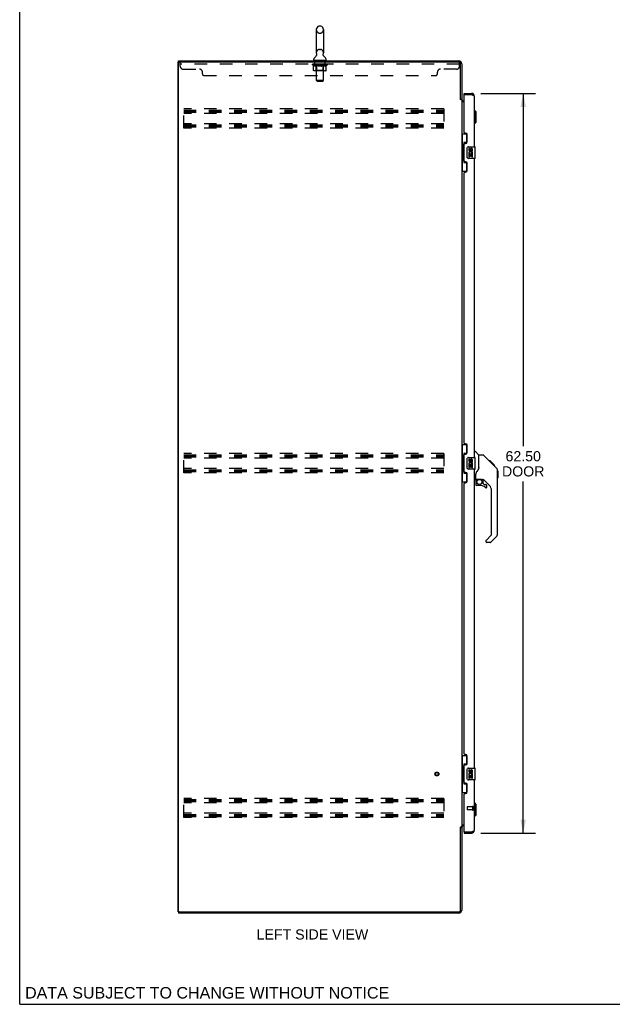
# Model space of a CAD drawing. Header units: inches. Extents: x 0 to 194, y 0 to 126.
# Tile 1 of 12: x 0 to 50, y 0 to 83. Entities that reach past the tile are written whole.
import ezdxf

# ---------------------------------------------------------------- set-up
doc = ezdxf.new("R2010")
doc.units = ezdxf.units.IN
doc.header["$LTSCALE"] = 10.674419
doc.header["$MEASUREMENT"] = 0
doc.linetypes.add('HIDDEN', pattern=[0.2, 0.1, -0.1])
doc.layers.get('0').update_dxf_attribs({"linetype": 'CONTINUOUS'})
for name, color, linetype in [('02___PRT_ALL_AXES', 7, 'CONTINUOUS'), ('DEFAULT_2', 8, 'HIDDEN'), ('DIMENSIONS', 7, 'CONTINUOUS')]:
    doc.layers.add(name, color=color, linetype=linetype)
doc.styles.get("Standard").update_dxf_attribs({"font": 'arial.ttf'})
doc.dimstyles.new('DIMSTYLE_2', dxfattribs={"dimtxt": 0.856237, "dimasz": 1.141649, "dimexe": 0.09, "dimexo": 0.07, "dimgap": 0.0375, "dimtad": 0, "dimtih": 1, "dimtoh": 1, "dimzin": 4, "dimdsep": 46, "dimtxsty": 'Standard', "dimblk": '_FILLED', "dimblk1": '_FILLED', "dimblk2": '_FILLED', "dimcen": 0.09, "dimazin": 1, "dimtfac": 1, "dimtdec": 3, "dimtofl": 0, "dimtmove": 0, "dimatfit": 3, "dimldrblk": '_FILLED', "dimfxl": 1, "dimtolj": 1, "dimtzin": 4, "dimarcsym": 0})

# ---------------------------------------------------------------- blocks, each defined once
blk = doc.blocks.new('_FILLED')
at = {"color": 0, "linetype": 'ByBlock'}
blk.add_solid([(0, 0), (-1, 0.2), (-1, -0.2)], dxfattribs=at)
blk = doc.blocks.new('*D2')
at = {"layer": 'DIMENSIONS', "color": 2, "linetype": 'Continuous'}
for p, q in [((39.004, 76.96), (43.616, 76.96)), ((42.589, 76.96), (42.589, 47.164)), ((42.589, 14.46), (42.589, 44.168)), ((39.004, 14.46), (43.616, 14.46))]:
    blk.add_line(p, q, dxfattribs=at)
at = {"layer": 'DIMENSIONS', "color": 2, "linetype": 'Continuous', "xscale": 1.1416490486, "yscale": 1.1416490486, "zscale": 1.1416490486}
for p, rotation in [((42.589, 76.96), 90), ((42.589, 14.46), 270)]:
    blk.add_blockref('_FILLED', p, dxfattribs=dict(at, rotation=rotation))
at = {"layer": 'DIMENSIONS', "color": 2, "linetype": 'Continuous', "insert": (42.589, 46.736), "char_height": 0.8562, "width": 3.5841, "attachment_point": 2, "line_spacing_factor": 0.9}
blk.add_mtext('62.50\\PDOOR', dxfattribs=at)

msp = doc.modelspace()

# ---------------------------------------------------------------- linework, layer by layer
at = {"color": 7, "linetype": 'Continuous'}
for p, q in [((0, 0), (0, 125.581)), ((25.349, 82.656), (25.437, 82.656)), ((25.087, 82.356), (25.087, 80.381)), ((25.699, 82.356), (25.699, 80.381)), ((25.102, 80.162), (25.099, 80.157)), ((13.496, 79.606), (13.393, 79.606)), ((13.445, 79.606), (13.445, 79.71)), ((24.87, 79.809), (24.87, 79.848)), ((24.893, 79.74), (24.893, 79.71)), ((25.893, 79.74), (24.893, 79.74)), ((25.893, 79.74), (25.893, 79.71)), ((25.916, 79.809), (25.916, 79.848)), ((37.597, 76.856), (37.597, 76.96)), ((37.617, 76.856), (37.597, 76.856)), ((38.204, 76.96), (38.204, 76.856)), ((37.289, 76.47), (37.393, 76.47)), ((38.49, 75.511), (38.451, 75.511)), ((38.49, 74.409), (38.49, 75.511)), ((38.608, 75.393), (38.49, 75.511)), ((38.608, 74.527), (38.608, 75.393)), ((38.49, 74.409), (38.451, 74.409)), ((38.608, 74.527), (38.49, 74.409)), ((37.393, 73.535), (37.833, 73.535)), ((37.432, 73.535), (37.432, 72.51)), ((37.797, 73.535), (37.797, 72.755)), ((37.41, 72.51), (37.41, 71.41)), ((37.41, 72.51), (37.533, 72.51)), ((37.533, 72.54), (37.533, 72.561)), ((37.533, 71.41), (37.533, 72.51)), ((37.57, 72.8), (37.57, 71.12)), ((37.797, 72.8), (37.57, 72.8)), ((37.956, 72.46), (38.496, 72.46)), ((38.511, 71.475), (38.511, 72.445)), ((37.856, 71.56), (37.856, 72.36)), ((37.41, 71.41), (37.533, 71.41)), ((37.432, 71.41), (37.432, 70.385)), ((37.533, 71.359), (37.533, 71.38)), ((37.57, 71.12), (37.797, 71.12)), ((37.797, 71.165), (37.797, 70.385)), ((38.496, 71.46), (37.956, 71.46)), ((37.393, 70.385), (37.833, 70.385)), ((37.393, 47.285), (37.833, 47.285)), ((37.432, 47.285), (37.432, 46.26)), ((37.797, 47.285), (37.797, 46.505)), ((38.451, 46.714), (38.513, 46.714)), ((38.839, 46.405), (38.541, 46.702)), ((37.41, 46.26), (37.533, 46.26)), ((37.41, 46.26), (37.41, 45.16)), ((37.533, 46.29), (37.533, 46.311)), ((37.533, 45.16), (37.533, 46.26)), ((37.797, 46.55), (37.57, 46.55)), ((37.57, 46.55), (37.57, 44.87)), ((37.856, 45.31), (37.856, 46.11)), ((37.956, 46.21), (38.496, 46.21)), ((38.511, 45.225), (38.511, 46.195)), ((39.206, 46.399), (38.845, 46.399)), ((38.845, 45.295), (38.845, 46.399)), ((40.026, 45.611), (39.261, 46.376)), ((39.783, 45.921), (39.716, 45.921)), ((39.79, 45.914), (39.723, 45.914)), ((39.8, 45.904), (39.733, 45.904)), ((39.806, 45.898), (39.74, 45.898)), ((39.814, 45.89), (39.747, 45.89)), ((39.834, 45.87), (39.767, 45.87)), ((39.783, 45.921), (40.109, 45.595)), ((39.856, 45.848), (39.79, 45.848)), ((39.88, 45.824), (39.813, 45.824)), ((39.904, 45.801), (39.837, 45.801)), ((39.927, 45.777), (39.861, 45.777)), ((37.41, 45.16), (37.533, 45.16)), ((37.432, 45.16), (37.432, 44.135)), ((37.533, 45.109), (37.533, 45.13)), ((38.496, 45.21), (37.956, 45.21)), ((39.951, 45.753), (39.884, 45.753)), ((39.973, 45.731), (39.906, 45.731)), ((39.993, 45.711), (39.927, 45.711)), ((40.011, 45.693), (39.944, 45.693)), ((40.024, 45.68), (39.957, 45.68)), ((40.028, 45.676), (39.961, 45.676)), ((40.03, 45.674), (39.963, 45.674)), ((40.03, 45.674), (39.964, 45.674)), ((40.031, 45.673), (39.964, 45.673)), ((40.013, 45.624), (39.965, 45.672)), ((40.034, 45.671), (39.967, 45.671)), ((40.038, 45.666), (39.971, 45.666)), ((40.044, 45.66), (39.977, 45.66)), ((40.058, 45.647), (39.991, 45.647)), ((40.073, 45.631), (40.006, 45.631)), ((40.026, 45.611), (40.013, 45.624)), ((40.08, 45.624), (40.014, 45.624)), ((40.087, 45.617), (40.02, 45.617)), ((40.026, 45.611), (40.304, 45.332)), ((40.099, 45.605), (40.032, 45.605)), ((40.105, 45.6), (40.038, 45.6)), ((40.108, 45.596), (40.041, 45.596)), ((40.109, 45.595), (40.043, 45.595)), ((40.109, 45.595), (40.043, 45.595)), ((40.11, 45.594), (40.043, 45.594)), ((40.198, 45.506), (40.11, 45.594)), ((40.127, 45.51), (40.194, 45.51)), ((40.196, 45.508), (40.129, 45.508)), ((40.198, 45.506), (40.132, 45.506)), ((40.419, 45.077), (40.418, 45.084)), ((40.419, 39.771), (40.419, 45.055)), ((40.431, 45.059), (40.431, 44.472)), ((37.393, 44.135), (37.833, 44.135)), ((37.57, 44.87), (37.797, 44.87)), ((37.797, 44.915), (37.797, 44.135)), ((38.53, 44.332), (38.451, 44.332)), ((38.569, 44.371), (38.569, 44.778)), ((38.569, 44.154), (38.569, 43.917)), ((38.589, 44.373), (38.884, 44.373)), ((38.627, 44.294), (38.706, 44.373)), ((38.633, 44.288), (38.63, 44.291)), ((38.637, 44.284), (38.633, 44.288)), ((38.641, 44.28), (38.637, 44.284)), ((38.884, 44.373), (38.89, 44.373)), ((39.157, 44.332), (39.069, 44.332)), ((39.199, 44), (39.199, 44.327)), ((39.735, 43.836), (39.233, 44.337)), ((38.884, 43.838), (38.648, 43.838)), ((39.202, 43.992), (39.274, 43.92)), ((39.283, 43.917), (39.435, 43.917)), ((39.514, 43.719), (39.514, 43.838)), ((39.908, 39.685), (39.908, 43.418)), ((39.435, 39.161), (39.435, 39.096)), ((39.449, 39.194), (39.885, 39.63)), ((40.304, 39.492), (39.852, 39.04)), ((39.796, 39.017), (39.514, 39.017)), ((37.393, 21.035), (37.833, 21.035)), ((37.432, 21.035), (37.432, 20.01)), ((37.797, 21.035), (37.797, 20.255)), ((37.41, 20.01), (37.533, 20.01)), ((37.41, 20.01), (37.41, 18.91)), ((37.533, 20.04), (37.533, 20.061)), ((37.533, 18.91), (37.533, 20.01)), ((37.797, 20.3), (37.57, 20.3)), ((37.57, 20.3), (37.57, 18.62)), ((37.856, 19.06), (37.856, 19.86)), ((37.956, 19.96), (38.496, 19.96)), ((38.511, 18.975), (38.511, 19.945)), ((37.41, 18.91), (37.533, 18.91)), ((37.432, 18.91), (37.432, 17.885)), ((37.533, 18.859), (37.533, 18.88)), ((37.57, 18.62), (37.797, 18.62)), ((37.797, 18.665), (37.797, 17.885)), ((38.496, 18.96), (37.956, 18.96)), ((37.393, 17.885), (37.833, 17.885)), ((38.49, 17.011), (38.451, 17.011)), ((38.608, 16.893), (38.49, 17.011)), ((38.49, 15.909), (38.49, 17.011)), ((38.608, 16.027), (38.608, 16.893)), ((38.49, 15.909), (38.451, 15.909)), ((38.608, 16.027), (38.49, 15.909)), ((37.289, 14.951), (37.393, 14.951)), ((37.597, 14.564), (37.617, 14.564)), ((37.597, 14.564), (37.597, 14.46)), ((38.204, 14.46), (38.204, 14.564)), ((13.393, 7.814), (13.496, 7.814)), ((13.445, 7.814), (13.445, 7.71)), ((0, 0), (194.08, 0))]:
    msp.add_line(p, q, dxfattribs=at)
at = {"color": 3, "linetype": 'Continuous'}
for p, q in [((13.393, 7.814), (13.393, 79.606)), ((13.445, 79.71), (37.146, 79.71)), ((13.445, 7.877), (13.445, 79.544)), ((37.185, 79.606), (13.507, 79.606)), ((37.289, 76.458), (37.289, 79.502)), ((37.393, 79.464), (37.393, 76.457)), ((37.597, 76.96), (38.204, 76.96)), ((37.597, 73.668), (37.597, 76.836)), ((37.617, 76.856), (38.204, 76.856)), ((38.451, 76.714), (38.451, 72.46)), ((37.302, 76.436), (37.3, 76.44)), ((37.393, 76.418), (37.318, 76.418)), ((37.393, 76.418), (37.393, 15.003)), ((37.597, 76.262), (37.393, 76.262)), ((37.535, 76.314), (37.597, 76.314)), ((37.717, 73.608), (37.657, 73.608)), ((37.847, 72.858), (37.847, 73.478)), ((37.597, 71.253), (37.597, 72.668)), ((37.657, 72.728), (37.717, 72.728)), ((37.717, 71.193), (37.657, 71.193)), ((37.847, 70.443), (37.847, 71.063)), ((38.451, 71.46), (38.451, 46.21)), ((37.597, 47.418), (37.597, 70.253)), ((37.657, 70.313), (37.717, 70.313)), ((37.717, 47.358), (37.657, 47.358)), ((37.847, 46.608), (37.847, 47.228)), ((37.597, 45.003), (37.597, 46.418)), ((37.657, 46.478), (37.717, 46.478)), ((37.717, 44.943), (37.657, 44.943)), ((38.451, 45.21), (38.451, 19.96)), ((37.847, 44.193), (37.847, 44.813)), ((37.597, 21.168), (37.597, 44.003)), ((37.657, 44.063), (37.717, 44.063)), ((37.717, 21.108), (37.657, 21.108)), ((37.847, 20.358), (37.847, 20.978)), ((37.597, 18.753), (37.597, 20.168)), ((37.657, 20.228), (37.717, 20.228)), ((37.717, 18.693), (37.657, 18.693)), ((37.847, 17.943), (37.847, 18.563)), ((38.451, 18.96), (38.451, 14.707)), ((37.597, 14.584), (37.597, 17.753)), ((37.657, 17.813), (37.717, 17.813)), ((37.393, 15.003), (37.318, 15.003)), ((37.393, 15.158), (37.597, 15.158)), ((37.597, 15.106), (37.535, 15.106)), ((37.289, 7.918), (37.289, 14.962)), ((37.393, 14.964), (37.393, 7.957)), ((37.597, 14.46), (38.204, 14.46)), ((37.617, 14.564), (38.204, 14.564)), ((37.146, 7.71), (13.445, 7.71)), ((13.507, 7.814), (37.185, 7.814))]:
    msp.add_line(p, q, dxfattribs=at)
at = {"color": 7, "linetype": 'Continuous'}
for points in [[(25.106, 80.273), (25.108, 80.269), (25.109, 80.265), (25.111, 80.26), (25.112, 80.255), (25.113, 80.25), (25.114, 80.245), (25.114, 80.24), (25.115, 80.235), (25.115, 80.23), (25.115, 80.225), (25.115, 80.22), (25.115, 80.215), (25.115, 80.21), (25.114, 80.205), (25.114, 80.2), (25.113, 80.195), (25.112, 80.19), (25.11, 80.185), (25.109, 80.18), (25.107, 80.176), (25.106, 80.171), (25.104, 80.166), (25.102, 80.162)], [(25.686, 80.157), (25.684, 80.162), (25.682, 80.166), (25.68, 80.171), (25.679, 80.175), (25.677, 80.18), (25.676, 80.185), (25.674, 80.19), (25.673, 80.195), (25.672, 80.2), (25.672, 80.205), (25.671, 80.21), (25.671, 80.215), (25.671, 80.22), (25.671, 80.225), (25.671, 80.23), (25.671, 80.235), (25.671, 80.24), (25.672, 80.245), (25.673, 80.25), (25.674, 80.255), (25.675, 80.26), (25.677, 80.265), (25.678, 80.269), (25.68, 80.273)], [(37.57, 72.776), (37.57, 72.773), (37.571, 72.769), (37.572, 72.765), (37.573, 72.761), (37.574, 72.756), (37.577, 72.751), (37.579, 72.745), (37.582, 72.74), (37.585, 72.733), (37.589, 72.726), (37.594, 72.719), (37.598, 72.711), (37.604, 72.703), (37.606, 72.699)], [(37.856, 72.36), (37.856, 72.366), (37.857, 72.373), (37.858, 72.379), (37.859, 72.385), (37.861, 72.39), (37.863, 72.396)], [(37.863, 71.524), (37.861, 71.53), (37.859, 71.535), (37.858, 71.541), (37.857, 71.547), (37.856, 71.554), (37.856, 71.56)], [(37.606, 71.221), (37.604, 71.217), (37.598, 71.209), (37.594, 71.201), (37.589, 71.194), (37.585, 71.187), (37.582, 71.181), (37.579, 71.175), (37.577, 71.169), (37.574, 71.164), (37.573, 71.159), (37.572, 71.155), (37.571, 71.151), (37.57, 71.147), (37.57, 71.144)], [(37.57, 46.526), (37.57, 46.523), (37.571, 46.519), (37.572, 46.515), (37.573, 46.511), (37.574, 46.506), (37.577, 46.501), (37.579, 46.495), (37.582, 46.49), (37.585, 46.483), (37.589, 46.476), (37.594, 46.469), (37.598, 46.461), (37.604, 46.453), (37.606, 46.449)], [(37.856, 46.11), (37.856, 46.116), (37.857, 46.123), (37.858, 46.129), (37.859, 46.135), (37.861, 46.14), (37.863, 46.146)], [(39.261, 46.376), (39.254, 46.383), (39.245, 46.388), (39.236, 46.393), (39.226, 46.396), (39.216, 46.398), (39.206, 46.399)], [(37.606, 44.971), (37.604, 44.967), (37.598, 44.959), (37.594, 44.951), (37.589, 44.944), (37.585, 44.937), (37.582, 44.931), (37.579, 44.925), (37.577, 44.919), (37.574, 44.914), (37.573, 44.909), (37.572, 44.905), (37.571, 44.901), (37.57, 44.897), (37.57, 44.894)], [(37.863, 45.274), (37.861, 45.28), (37.859, 45.285), (37.858, 45.291), (37.857, 45.297), (37.856, 45.304), (37.856, 45.31)], [(38.622, 44.949), (38.612, 44.933), (38.596, 44.904), (38.584, 44.872), (38.575, 44.838), (38.57, 44.803), (38.569, 44.778)], [(38.845, 45.357), (38.824, 45.3), (38.794, 45.231), (38.757, 45.16), (38.715, 45.087), (38.667, 45.014), (38.622, 44.949)], [(39.965, 45.672), (39.943, 45.694), (39.921, 45.716), (39.899, 45.738)], [(40.419, 45.055), (40.418, 45.083), (40.413, 45.125), (40.403, 45.166), (40.39, 45.205), (40.372, 45.242), (40.35, 45.278), (40.324, 45.311), (40.304, 45.332)], [(38.641, 44.28), (38.632, 44.269), (38.623, 44.259), (38.615, 44.247), (38.608, 44.235), (38.603, 44.222), (38.598, 44.209), (38.594, 44.196), (38.591, 44.182), (38.59, 44.168), (38.589, 44.154)], [(38.63, 44.291), (38.628, 44.292), (38.628, 44.293), (38.627, 44.293), (38.627, 44.294)], [(38.89, 44.373), (38.91, 44.372), (38.932, 44.37), (38.953, 44.366), (38.972, 44.361), (38.99, 44.356), (39.006, 44.35), (39.02, 44.345), (39.032, 44.341), (39.043, 44.338), (39.052, 44.335), (39.06, 44.333), (39.068, 44.332), (39.069, 44.332)], [(37.57, 20.276), (37.57, 20.273), (37.571, 20.269), (37.572, 20.265), (37.573, 20.261), (37.574, 20.256), (37.577, 20.251), (37.579, 20.245), (37.582, 20.24), (37.585, 20.233), (37.589, 20.226), (37.594, 20.219), (37.598, 20.211), (37.604, 20.203), (37.606, 20.199)], [(37.856, 19.86), (37.856, 19.866), (37.857, 19.873), (37.858, 19.879), (37.859, 19.885), (37.861, 19.89), (37.863, 19.896)], [(37.606, 18.721), (37.604, 18.717), (37.598, 18.709), (37.594, 18.701), (37.589, 18.694), (37.585, 18.687), (37.582, 18.681), (37.579, 18.675), (37.577, 18.669), (37.574, 18.664), (37.573, 18.659), (37.572, 18.655), (37.571, 18.651), (37.57, 18.647), (37.57, 18.644)], [(37.863, 19.024), (37.861, 19.03), (37.859, 19.035), (37.858, 19.041), (37.857, 19.047), (37.856, 19.054), (37.856, 19.06)]]:
    msp.add_lwpolyline(points, dxfattribs=at)
at = {"color": 3, "linetype": 'Continuous'}
for points in [[(38.451, 76.714), (38.45, 76.719), (38.449, 76.725), (38.446, 76.731), (38.443, 76.737), (38.438, 76.743), (38.432, 76.749), (38.426, 76.755), (38.418, 76.761), (38.409, 76.767), (38.4, 76.773), (38.39, 76.779), (38.379, 76.785), (38.367, 76.791), (38.355, 76.797), (38.341, 76.803), (38.328, 76.809), (38.313, 76.814), (38.299, 76.82), (38.284, 76.826), (38.268, 76.832), (38.253, 76.838), (38.237, 76.844), (38.221, 76.85), (38.204, 76.856)], [(37.3, 76.44), (37.299, 76.442), (37.298, 76.444), (37.297, 76.445), (37.296, 76.447), (37.295, 76.449), (37.294, 76.45), (37.293, 76.452), (37.292, 76.454), (37.29, 76.456), (37.289, 76.458)], [(37.318, 76.418), (37.316, 76.419), (37.315, 76.421), (37.313, 76.422), (37.311, 76.424), (37.31, 76.425), (37.309, 76.427), (37.308, 76.428), (37.306, 76.429), (37.306, 76.431), (37.305, 76.432), (37.304, 76.433), (37.303, 76.435), (37.302, 76.436)], [(37.302, 14.984), (37.3, 14.98), (37.299, 14.978), (37.298, 14.976), (37.297, 14.975), (37.296, 14.973), (37.295, 14.971), (37.294, 14.97), (37.293, 14.968), (37.292, 14.966), (37.29, 14.964), (37.289, 14.962)], [(37.318, 15.003), (37.316, 15.001), (37.315, 14.999), (37.313, 14.998), (37.311, 14.996), (37.31, 14.995), (37.309, 14.993), (37.308, 14.992), (37.306, 14.991), (37.306, 14.989), (37.305, 14.988), (37.304, 14.987), (37.303, 14.985), (37.302, 14.984)], [(38.204, 14.564), (38.221, 14.57), (38.237, 14.576), (38.253, 14.582), (38.268, 14.588), (38.284, 14.594), (38.299, 14.6), (38.313, 14.606), (38.328, 14.612), (38.341, 14.617), (38.355, 14.623), (38.367, 14.629), (38.379, 14.635), (38.39, 14.641), (38.4, 14.647), (38.409, 14.653), (38.418, 14.659), (38.426, 14.665), (38.432, 14.671), (38.438, 14.677), (38.443, 14.683), (38.446, 14.689), (38.449, 14.695), (38.45, 14.701), (38.451, 14.707)]]:
    msp.add_lwpolyline(points, dxfattribs=at)
at = {"color": 7, "linetype": 'Continuous'}
msp.add_circle((38.884, 44.133), 0.217, dxfattribs=at)
for centre, radius, start, end in [((25.393, 82.356), 0.306, 105.63034, 180), ((25.349, 82.512), 0.144, 90, 105.63034), ((25.437, 82.512), 0.144, 74.36966, 90), ((25.393, 82.356), 0.306, 0, 74.36966), ((25.014, 79.848), 0.144, 124.66265, 180), ((24.634, 80.397), 0.523, 304.66237, 336.93176), ((25.393, 80.381), 0.306, 180, 200.48713), ((26.151, 80.397), 0.523, 203.06823, 235.33763), ((25.393, 80.381), 0.306, 339.51287, 360), ((25.772, 79.848), 0.144, 0, 55.33735), ((24.939, 79.809), 0.069, 180, 270), ((25.847, 79.809), 0.069, 270, 360), ((38.204, 76.714), 0.142, 48.63357, 90), ((38.287, 76.57), 0.26, 90, 92.61185), ((37.956, 72.36), 0.1, 90, 158.79459), ((38.496, 72.445), 0.015, 0, 90), ((37.956, 71.56), 0.1, 201.20502, 270), ((38.496, 71.475), 0.015, 270, 360), ((38.513, 46.675), 0.0394, 45, 90), ((37.956, 46.11), 0.1, 90, 158.79459), ((38.496, 46.195), 0.015, 0, 90), ((38.825, 46.391), 0.0197, 7.5, 45), ((37.956, 45.31), 0.1, 201.20502, 270), ((38.496, 45.225), 0.015, 270, 360), ((40.412, 45.059), 0.0197, 0, 68.93953), ((38.53, 44.371), 0.0394, 270, 360), ((38.589, 44.393), 0.0197, 180, 270), ((38.766, 44.154), 0.197, 135, 180), ((39.157, 44.135), 0.197, 45, 90), ((40.412, 44.472), 0.0197, 293.60704, 360), ((38.648, 43.917), 0.0787, 180, 270), ((38.884, 43.051), 0.787, 50.4788, 90), ((39.211, 44), 0.0118, 180, 225), ((39.283, 43.929), 0.0118, 225, 270), ((39.435, 43.719), 0.0787, 230.4788, 360), ((39.435, 43.838), 0.0787, 0, 90), ((39.317, 43.418), 0.591, 0, 45), ((39.482, 39.161), 0.0472, 135, 180), ((39.829, 39.685), 0.0787, 315, 360), ((40.026, 39.771), 0.394, 315, 360), ((39.514, 39.096), 0.0787, 180, 270), ((39.796, 39.096), 0.0787, 270, 315), ((37.956, 19.86), 0.1, 90, 158.79459), ((38.496, 19.945), 0.015, 0, 90), ((37.956, 19.06), 0.1, 201.20502, 270), ((38.496, 18.975), 0.015, 270, 360), ((38.204, 14.707), 0.142, 270, 311.36642), ((38.287, 14.85), 0.26, 267.37257, 270)]:
    msp.add_arc(centre, radius, start, end, dxfattribs=at)
at = {"color": 3, "linetype": 'Continuous'}
for centre, radius, start, end in [((13.507, 79.544), 0.0625, 90, 180), ((37.146, 79.464), 0.246, 0, 90), ((37.185, 79.502), 0.104, 0, 90), ((37.617, 76.836), 0.02, 90, 180), ((38.204, 76.714), 0.246, 0, 90), ((37.535, 76.457), 0.142, 180, 270), ((37.657, 73.668), 0.06, 180, 270), ((37.717, 73.478), 0.13, 0, 90), ((37.657, 72.668), 0.06, 90, 180), ((37.717, 72.858), 0.13, 270, 360), ((37.657, 71.253), 0.06, 180, 270), ((37.717, 71.063), 0.13, 0, 90), ((37.657, 70.253), 0.06, 90, 180), ((37.717, 70.443), 0.13, 270, 360), ((37.657, 47.418), 0.06, 180, 270), ((37.717, 47.228), 0.13, 0, 90), ((37.717, 46.608), 0.13, 270, 360), ((37.657, 46.418), 0.06, 90, 180), ((37.657, 45.003), 0.06, 180, 270), ((37.717, 44.813), 0.13, 0, 90), ((37.717, 44.193), 0.13, 270, 360), ((37.657, 44.003), 0.06, 90, 180), ((37.657, 21.168), 0.06, 180, 270), ((37.717, 20.978), 0.13, 0, 90), ((37.657, 20.168), 0.06, 90, 180), ((37.717, 20.358), 0.13, 270, 360), ((37.657, 18.753), 0.06, 180, 270), ((37.717, 18.563), 0.13, 0, 90), ((37.657, 17.753), 0.06, 90, 180), ((37.717, 17.943), 0.13, 270, 360), ((37.535, 14.964), 0.142, 90, 180), ((37.617, 14.584), 0.02, 180, 270), ((38.204, 14.707), 0.246, 270, 360), ((13.507, 7.877), 0.0625, 180, 270), ((37.146, 7.957), 0.246, 270, 360), ((37.185, 7.918), 0.104, 270, 360)]:
    msp.add_arc(centre, radius, start, end, dxfattribs=at)
at = {"color": 7, "linetype": 'Continuous'}
for centre, start_param, end_param in [((37.637, 72.551), 0.699287, 1.51401), ((37.637, 72.551), -4.655602, -3.84088), ((37.637, 71.37), 0.699287, 1.51401), ((37.637, 71.37), -4.655602, -3.84088), ((37.637, 46.301), 0.699287, 1.51401), ((37.637, 46.301), -4.655602, -3.84088), ((37.637, 45.12), 0.699287, 1.51401), ((37.637, 45.12), -4.655602, -3.84088), ((37.637, 20.051), 0.699287, 1.51401), ((37.637, 20.051), -4.655602, -3.84088), ((37.637, 18.87), 0.699287, 1.51401), ((37.637, 18.87), -4.655602, -3.84088)]:
    msp.add_ellipse(centre, major_axis=(0, 0.18), ratio=0.579493, start_param=start_param, end_param=end_param, dxfattribs=at)
at = {"layer": '02___PRT_ALL_AXES', "color": 8, "linetype": 'HIDDEN'}
for p, q in [((24.955, 79.419), (24.955, 79.606)), ((25.83, 79.606), (24.955, 79.606)), ((25.83, 79.419), (24.955, 79.419)), ((25.83, 79.419), (25.83, 79.606)), ((38.304, 16.688), (37.857, 16.688)), ((38.304, 16.688), (38.304, 16.44)), ((38.304, 16.44), (37.857, 16.44))]:
    msp.add_line(p, q, dxfattribs=at)
at = {"layer": '02___PRT_ALL_AXES', "color": 7, "linetype": 'Continuous'}
for p, q in [((37.994, 72.306), (37.994, 72.169)), ((38.056, 72.306), (37.994, 72.306)), ((37.994, 71.845), (37.994, 71.614)), ((38.012, 71.845), (37.994, 71.845)), ((37.994, 71.614), (38.056, 71.614)), ((38.046, 71.845), (38.074, 71.864)), ((38.046, 71.845), (38.308, 71.845)), ((38.056, 72.169), (38.056, 72.306)), ((38.056, 71.614), (38.056, 71.782)), ((38.056, 71.782), (38.122, 71.782)), ((38.122, 72.232), (38.122, 72.163)), ((38.122, 71.782), (38.122, 71.646)), ((38.122, 71.646), (38.182, 71.646)), ((38.182, 72.169), (38.182, 72.211)), ((38.182, 71.646), (38.182, 71.782)), ((38.182, 71.782), (38.245, 71.782)), ((38.237, 71.881), (38.295, 71.856)), ((38.245, 72.212), (38.245, 72.075)), ((38.245, 72.075), (38.308, 72.075)), ((38.245, 71.782), (38.245, 71.614)), ((38.245, 71.614), (38.308, 71.614)), ((38.308, 72.075), (38.308, 72.212)), ((38.308, 71.614), (38.308, 71.845)), ((38.056, 46.056), (37.994, 46.056)), ((37.994, 46.056), (37.994, 45.919)), ((38.056, 45.919), (38.056, 46.056)), ((38.122, 45.982), (38.122, 45.913)), ((38.182, 45.919), (38.182, 45.961)), ((38.245, 45.962), (38.245, 45.825)), ((38.245, 45.825), (38.308, 45.825)), ((38.308, 45.825), (38.308, 45.962)), ((38.012, 45.595), (37.994, 45.595)), ((37.994, 45.595), (37.994, 45.364)), ((37.994, 45.364), (38.056, 45.364)), ((38.046, 45.595), (38.074, 45.614)), ((38.046, 45.595), (38.308, 45.595)), ((38.056, 45.532), (38.122, 45.532)), ((38.056, 45.364), (38.056, 45.532)), ((38.122, 45.532), (38.122, 45.396)), ((38.122, 45.396), (38.182, 45.396)), ((38.182, 45.532), (38.245, 45.532)), ((38.182, 45.396), (38.182, 45.532)), ((38.237, 45.631), (38.295, 45.606)), ((38.245, 45.532), (38.245, 45.364)), ((38.245, 45.364), (38.308, 45.364)), ((38.308, 45.364), (38.308, 45.595)), ((38.056, 19.806), (37.994, 19.806)), ((37.994, 19.806), (37.994, 19.669)), ((38.012, 19.345), (37.994, 19.345)), ((37.994, 19.345), (37.994, 19.114)), ((38.046, 19.345), (38.074, 19.364)), ((38.046, 19.345), (38.308, 19.345)), ((38.056, 19.669), (38.056, 19.806)), ((38.056, 19.282), (38.122, 19.282)), ((38.056, 19.114), (38.056, 19.282)), ((38.122, 19.732), (38.122, 19.663)), ((38.122, 19.282), (38.122, 19.146)), ((38.122, 19.146), (38.182, 19.146)), ((38.182, 19.669), (38.182, 19.711)), ((38.182, 19.282), (38.245, 19.282)), ((38.182, 19.146), (38.182, 19.282)), ((38.237, 19.381), (38.295, 19.356)), ((38.245, 19.712), (38.245, 19.575)), ((38.245, 19.575), (38.308, 19.575)), ((38.245, 19.282), (38.245, 19.114)), ((38.308, 19.575), (38.308, 19.712)), ((38.308, 19.114), (38.308, 19.345)), ((37.994, 19.114), (38.056, 19.114)), ((38.245, 19.114), (38.308, 19.114))]:
    msp.add_line(p, q, dxfattribs=at)
at = {"layer": '02___PRT_ALL_AXES', "color": 8, "linetype": 'HIDDEN'}
msp.add_circle((35.289, 19.46), 0.124, dxfattribs=at)
at = {"layer": '02___PRT_ALL_AXES', "color": 7, "linetype": 'Continuous'}
for centre, radius, start, end in [((38.147, 71.918), 0.154, 161.41988, 206.19629), ((38.088, 72.169), 0.0943, 180, 360), ((38.151, 71.918), 0.157, 336.59665, 161.87913), ((38.151, 71.918), 0.157, 205.73705, 207.8532), ((38.088, 72.169), 0.0314, 180, 261.22946), ((38.151, 71.918), 0.0943, 336.59665, 215.11217), ((38.087, 72.174), 0.0362, 263.42855, 341.76278), ((38.214, 72.212), 0.0943, 68.69989, 167.43379), ((38.214, 72.212), 0.0314, 0, 180.04847), ((38.214, 72.212), 0.0943, 0, 68.67039), ((38.088, 45.919), 0.0943, 180, 360), ((38.151, 45.668), 0.157, 336.59665, 161.87913), ((38.088, 45.919), 0.0314, 180, 261.22946), ((38.151, 45.668), 0.0943, 336.59665, 215.11217), ((38.087, 45.924), 0.0362, 263.42855, 341.76278), ((38.214, 45.962), 0.0943, 68.69989, 167.43379), ((38.214, 45.962), 0.0314, 0, 180.04847), ((38.214, 45.962), 0.0943, 0, 68.67039), ((38.147, 45.668), 0.154, 161.41988, 206.19629), ((38.151, 45.668), 0.157, 205.73705, 207.8532), ((38.147, 19.418), 0.154, 161.41988, 206.19629), ((38.088, 19.669), 0.0943, 180, 360), ((38.151, 19.418), 0.157, 336.59665, 161.87913), ((38.151, 19.418), 0.157, 205.73705, 207.8532), ((38.088, 19.669), 0.0314, 180, 261.22946), ((38.151, 19.418), 0.0943, 336.59665, 215.11217), ((38.087, 19.674), 0.0362, 263.42855, 341.76278), ((38.214, 19.712), 0.0943, 68.69989, 167.43379), ((38.214, 19.712), 0.0314, 0, 180.04847), ((38.214, 19.712), 0.0943, 0, 68.67039)]:
    msp.add_arc(centre, radius, start, end, dxfattribs=at)
at = {"layer": 'DEFAULT_2', "color": 8, "linetype": 'HIDDEN'}
for p, q in [((25.349, 82.056), (25.437, 82.056)), ((25.349, 80.681), (25.437, 80.681)), ((13.58, 79.261), (13.58, 79.606)), ((37.205, 79.419), (13.58, 79.419)), ((24.76, 79.378), (24.76, 79.425)), ((24.859, 79.309), (24.76, 79.378)), ((26.026, 79.378), (24.76, 79.378)), ((24.769, 79.418), (24.769, 79.425)), ((24.778, 79.415), (24.778, 79.418)), ((24.778, 79.415), (26.008, 79.415)), ((24.787, 79.415), (24.787, 79.418)), ((24.788, 79.415), (24.788, 79.418)), ((24.798, 79.418), (24.798, 79.425)), ((24.814, 79.415), (24.814, 79.418)), ((24.816, 79.415), (24.816, 79.418)), ((24.845, 79.418), (24.845, 79.425)), ((24.859, 79.415), (24.859, 79.418)), ((24.859, 78.904), (24.859, 79.309)), ((24.859, 79.309), (24.873, 79.299)), ((24.862, 79.415), (24.862, 79.418)), ((25.066, 79.418), (24.865, 79.418)), ((24.887, 79.291), (24.873, 79.299)), ((24.9, 79.283), (24.887, 79.291)), ((24.914, 79.277), (24.9, 79.284)), ((24.908, 79.418), (24.908, 79.425)), ((24.909, 79.415), (24.909, 79.418)), ((24.91, 79.415), (24.91, 79.418)), ((24.913, 79.415), (24.913, 79.418)), ((24.927, 79.271), (24.914, 79.277)), ((24.92, 79.415), (24.92, 79.418)), ((24.92, 79.415), (24.92, 79.418)), ((24.924, 79.415), (24.924, 79.418)), ((24.927, 79.415), (24.927, 79.419)), ((24.941, 79.267), (24.927, 79.271)), ((24.931, 79.415), (24.931, 79.418)), ((25.044, 79.267), (24.941, 79.267)), ((24.945, 79.415), (24.945, 79.418)), ((24.964, 79.415), (24.964, 79.421)), ((24.964, 79.415), (24.964, 79.418)), ((24.984, 79.415), (24.984, 79.418)), ((24.984, 79.415), (24.984, 79.418)), ((24.986, 79.418), (24.986, 79.425)), ((24.996, 79.415), (24.996, 79.418)), ((25, 79.415), (25, 79.418)), ((25.009, 79.415), (25.009, 79.418)), ((25.02, 79.415), (25.02, 79.422)), ((25.036, 79.415), (25.036, 79.418)), ((25.039, 79.415), (25.039, 79.418)), ((25.044, 79.267), (25.058, 79.271)), ((25.071, 79.277), (25.058, 79.271)), ((25.066, 79.415), (25.066, 79.418)), ((25.133, 79.418), (25.071, 79.418)), ((25.085, 79.284), (25.071, 79.277)), ((25.076, 79.418), (25.076, 79.425)), ((25.08, 79.74), (25.08, 79.71)), ((25.08, 78.907), (25.08, 79.375)), ((25.083, 79.415), (25.083, 79.418)), ((25.099, 79.291), (25.085, 79.284)), ((25.088, 79.415), (25.088, 79.418)), ((25.093, 78.059), (25.093, 79.706)), ((25.094, 79.415), (25.094, 79.423)), ((25.098, 79.415), (25.098, 79.418)), ((25.113, 79.3), (25.099, 79.291)), ((25.109, 79.415), (25.109, 79.418)), ((25.127, 79.309), (25.112, 79.3)), ((25.127, 78.904), (25.127, 79.309)), ((25.127, 79.309), (25.155, 79.3)), ((25.133, 79.415), (25.133, 79.418)), ((25.208, 79.418), (25.149, 79.418)), ((25.184, 79.291), (25.155, 79.3)), ((25.169, 79.415), (25.169, 79.418)), ((25.176, 79.418), (25.176, 79.425)), ((25.18, 79.415), (25.18, 79.418)), ((25.182, 79.415), (25.182, 79.424)), ((25.212, 79.283), (25.183, 79.291)), ((25.185, 79.415), (25.185, 79.418)), ((25.193, 79.415), (25.193, 79.418)), ((25.208, 79.415), (25.208, 79.418)), ((25.239, 79.277), (25.211, 79.283)), ((25.288, 79.418), (25.234, 79.418)), ((25.267, 79.271), (25.239, 79.277)), ((25.247, 79.415), (25.247, 79.418)), ((25.294, 79.267), (25.266, 79.271)), ((25.279, 79.418), (25.393, 79.425)), ((25.283, 79.418), (25.283, 79.425)), ((25.284, 79.425), (25.283, 79.425)), ((25.283, 79.415), (25.283, 79.418)), ((25.284, 79.418), (25.284, 79.425)), ((25.287, 79.415), (25.287, 79.419)), ((25.288, 79.415), (25.288, 79.418)), ((25.289, 79.415), (25.289, 79.418)), ((25.492, 79.267), (25.294, 79.267)), ((25.372, 79.418), (25.324, 79.418)), ((25.329, 79.415), (25.329, 79.418)), ((25.372, 79.415), (25.372, 79.418)), ((25.39, 79.418), (25.39, 79.418)), ((25.39, 79.415), (25.39, 79.418)), ((25.39, 79.415), (25.39, 79.418)), ((25.393, 79.418), (25.393, 79.425)), ((25.393, 79.425), (25.507, 79.418)), ((25.395, 79.415), (25.395, 79.418)), ((25.395, 79.418), (25.396, 79.418)), ((25.396, 79.415), (25.396, 79.418)), ((25.414, 79.415), (25.414, 79.418)), ((25.414, 79.418), (25.462, 79.418)), ((25.456, 79.415), (25.456, 79.418)), ((25.492, 79.267), (25.52, 79.271)), ((25.497, 79.415), (25.497, 79.418)), ((25.497, 79.415), (25.497, 79.418)), ((25.497, 79.418), (25.552, 79.418)), ((25.498, 79.415), (25.498, 79.419)), ((25.502, 79.418), (25.502, 79.425)), ((25.502, 79.425), (25.503, 79.425)), ((25.502, 79.415), (25.502, 79.418)), ((25.503, 79.418), (25.503, 79.425)), ((25.548, 79.277), (25.52, 79.271)), ((25.539, 79.415), (25.539, 79.418)), ((25.576, 79.284), (25.547, 79.277)), ((25.604, 79.292), (25.575, 79.284)), ((25.578, 79.415), (25.578, 79.418)), ((25.578, 79.418), (25.637, 79.418)), ((25.593, 79.415), (25.593, 79.418)), ((25.601, 79.415), (25.601, 79.418)), ((25.603, 79.415), (25.603, 79.424)), ((25.633, 79.3), (25.604, 79.291)), ((25.606, 79.415), (25.606, 79.418)), ((25.61, 79.418), (25.61, 79.425)), ((25.617, 79.415), (25.617, 79.418)), ((25.662, 79.31), (25.633, 79.3)), ((25.653, 79.415), (25.653, 79.418)), ((25.653, 79.418), (25.715, 79.418)), ((25.662, 78.904), (25.662, 79.31)), ((25.662, 79.31), (25.677, 79.3)), ((25.677, 79.415), (25.677, 79.418)), ((25.691, 79.291), (25.677, 79.3)), ((25.688, 79.415), (25.688, 79.418)), ((25.706, 79.283), (25.691, 79.291)), ((25.692, 79.415), (25.692, 79.423)), ((25.693, 78.059), (25.693, 79.706)), ((25.698, 79.415), (25.698, 79.418)), ((25.703, 79.415), (25.703, 79.418)), ((25.705, 79.74), (25.705, 79.71)), ((25.706, 78.907), (25.706, 79.375)), ((25.72, 79.277), (25.706, 79.284)), ((25.71, 79.418), (25.71, 79.425)), ((25.72, 79.415), (25.72, 79.418)), ((25.72, 79.418), (26.026, 79.418)), ((25.734, 79.271), (25.72, 79.277)), ((25.748, 79.267), (25.734, 79.271)), ((25.747, 79.415), (25.747, 79.418)), ((25.842, 79.267), (25.748, 79.267)), ((25.75, 79.415), (25.75, 79.418)), ((25.766, 79.415), (25.766, 79.422)), ((25.777, 79.415), (25.777, 79.418)), ((25.786, 79.415), (25.786, 79.418)), ((25.79, 79.415), (25.79, 79.418)), ((25.8, 79.418), (25.8, 79.425)), ((25.801, 79.415), (25.801, 79.418)), ((25.801, 79.415), (25.801, 79.418)), ((25.822, 79.415), (25.822, 79.421)), ((25.822, 79.415), (25.822, 79.418)), ((25.84, 79.415), (25.84, 79.418)), ((25.842, 79.267), (25.857, 79.271)), ((25.855, 79.415), (25.855, 79.418)), ((25.871, 79.277), (25.856, 79.271)), ((25.859, 79.415), (25.859, 79.419)), ((25.862, 79.415), (25.862, 79.418)), ((25.866, 79.415), (25.866, 79.418)), ((25.866, 79.415), (25.866, 79.418)), ((25.885, 79.284), (25.871, 79.277)), ((25.873, 79.415), (25.873, 79.418)), ((25.876, 79.415), (25.876, 79.418)), ((25.877, 79.415), (25.877, 79.418)), ((25.878, 79.418), (25.878, 79.425)), ((25.9, 79.292), (25.885, 79.284)), ((25.915, 79.301), (25.9, 79.291)), ((25.905, 79.421), (26.025, 79.423)), ((25.905, 79.418), (25.905, 79.421)), ((25.929, 79.31), (25.914, 79.3)), ((25.924, 79.415), (25.924, 79.418)), ((25.927, 79.415), (25.927, 79.418)), ((25.929, 79.31), (26.026, 79.378)), ((25.929, 78.904), (25.929, 79.31)), ((25.941, 79.418), (25.941, 79.425)), ((25.97, 79.415), (25.97, 79.418)), ((25.972, 79.415), (25.972, 79.418)), ((25.988, 79.418), (25.988, 79.425)), ((25.998, 79.415), (25.998, 79.418)), ((25.999, 79.415), (25.999, 79.418)), ((26.008, 79.415), (26.008, 79.418)), ((26.017, 79.418), (26.017, 79.425)), ((26.025, 79.418), (26.025, 79.423)), ((26.026, 79.378), (26.026, 79.418)), ((37.185, 79.606), (37.205, 79.606)), ((37.205, 79.261), (37.205, 79.606)), ((13.83, 79.011), (15.205, 79.011)), ((15.455, 78.606), (15.455, 78.761)), ((15.58, 78.481), (35.205, 78.481)), ((25.887, 78.867), (24.902, 78.867)), ((25.08, 78.907), (25.04, 78.867)), ((25.706, 78.907), (25.08, 78.907)), ((25.138, 78.871), (25.136, 78.874)), ((25.143, 78.868), (25.14, 78.869)), ((25.145, 78.867), (25.143, 78.868)), ((25.148, 78.867), (25.145, 78.867)), ((25.706, 78.907), (25.746, 78.867)), ((35.33, 78.606), (35.33, 78.761)), ((36.955, 79.011), (35.58, 79.011)), ((25.162, 77.99), (25.093, 78.059)), ((25.693, 78.059), (25.093, 78.059)), ((25.162, 77.99), (25.624, 77.99)), ((25.624, 77.99), (25.693, 78.059)), ((13.872, 74.023), (13.872, 75.648)), ((35.872, 75.648), (13.872, 75.648)), ((13.872, 75.544), (35.872, 75.544)), ((13.872, 75.454), (35.872, 75.454)), ((13.872, 75.377), (35.872, 75.377)), ((35.872, 75.273), (13.872, 75.273)), ((35.872, 75.648), (35.872, 74.023)), ((35.872, 74.398), (13.872, 74.398)), ((13.872, 74.294), (35.872, 74.294)), ((13.872, 74.204), (35.872, 74.204)), ((13.872, 74.127), (35.872, 74.127)), ((35.872, 74.023), (13.872, 74.023)), ((13.872, 44.898), (13.872, 46.523)), ((35.872, 46.523), (13.872, 46.523)), ((13.872, 46.419), (35.872, 46.419)), ((13.872, 46.329), (35.872, 46.329)), ((13.872, 46.252), (35.872, 46.252)), ((35.872, 46.148), (13.872, 46.148)), ((35.872, 46.523), (35.872, 44.898)), ((35.872, 45.273), (13.872, 45.273)), ((13.872, 45.169), (35.872, 45.169)), ((13.872, 45.079), (35.872, 45.079)), ((13.872, 45.002), (35.872, 45.002)), ((35.872, 44.898), (13.872, 44.898)), ((35.872, 17.398), (13.872, 17.398)), ((13.872, 15.773), (13.872, 17.398)), ((13.872, 17.294), (35.872, 17.294)), ((13.872, 17.204), (35.872, 17.204)), ((13.872, 17.127), (35.872, 17.127)), ((35.872, 17.023), (13.872, 17.023)), ((35.872, 17.398), (35.872, 15.773)), ((37.847, 16.678), (37.847, 16.45)), ((38.304, 16.706), (38.304, 16.422)), ((38.347, 16.706), (38.347, 16.422)), ((35.872, 16.148), (13.872, 16.148)), ((13.872, 16.044), (35.872, 16.044)), ((13.872, 15.954), (35.872, 15.954)), ((13.872, 15.877), (35.872, 15.877)), ((35.872, 15.773), (13.872, 15.773))]:
    msp.add_line(p, q, dxfattribs=at)
for points in [[(24.902, 78.867), (24.897, 78.867), (24.892, 78.868), (24.887, 78.869), (24.882, 78.871), (24.877, 78.874), (24.873, 78.877), (24.869, 78.88), (24.866, 78.884), (24.863, 78.889), (24.861, 78.893), (24.859, 78.898), (24.859, 78.904)], [(25.127, 78.893), (25.127, 78.898), (25.127, 78.904)], [(25.128, 78.889), (25.127, 78.893), (25.127, 78.898), (25.127, 78.904)], [(25.14, 78.869), (25.138, 78.871), (25.136, 78.874), (25.133, 78.877), (25.132, 78.88), (25.13, 78.884), (25.128, 78.889)], [(25.133, 78.877), (25.132, 78.88), (25.13, 78.884)], [(25.64, 78.867), (25.643, 78.867), (25.645, 78.868), (25.648, 78.869), (25.65, 78.871), (25.653, 78.874), (25.655, 78.877), (25.657, 78.88), (25.659, 78.884), (25.66, 78.889), (25.661, 78.893), (25.662, 78.898), (25.662, 78.904)], [(25.887, 78.867), (25.892, 78.867), (25.897, 78.868), (25.902, 78.869), (25.907, 78.871), (25.911, 78.874), (25.916, 78.877), (25.919, 78.88), (25.923, 78.884), (25.926, 78.889), (25.928, 78.893), (25.929, 78.898), (25.929, 78.904)]]:
    msp.add_lwpolyline(points, dxfattribs=at)
for radius in [0.164, 0.124]:
    msp.add_circle((35.289, 19.46), radius, dxfattribs=at)
for centre, radius, start, end in [((25.393, 82.356), 0.306, 180, 254.36966), ((25.349, 82.199), 0.144, 254.36966, 270), ((25.437, 82.199), 0.144, 270, 285.63034), ((25.393, 82.356), 0.306, 285.63034, 360), ((25.393, 80.381), 0.306, 105.63034, 180), ((25.349, 80.537), 0.144, 90, 105.63034), ((25.437, 80.537), 0.144, 74.36966, 90), ((25.393, 80.381), 0.306, 0, 74.36966), ((13.83, 79.261), 0.25, 180, 270), ((25.04, 79.375), 0.0398, 0, 89.99999), ((25.058, 79.706), 0.0345, 0, 90), ((25.727, 79.706), 0.0345, 90, 180), ((25.746, 79.375), 0.0398, 90.00001, 180), ((36.955, 79.261), 0.25, 270, 360), ((15.205, 78.761), 0.25, 0, 90), ((15.58, 78.606), 0.125, 180, 270), ((35.205, 78.606), 0.125, 270, 360), ((35.58, 78.761), 0.25, 90, 180), ((37.857, 16.678), 0.01, 90, 180), ((38.325, 16.706), 0.0215, 0, 180), ((37.857, 16.45), 0.01, 180, 270), ((38.325, 16.422), 0.0215, 180, 360)]:
    msp.add_arc(centre, radius, start, end, dxfattribs=at)
for centre, major_axis, ratio, start_param, end_param in [((25.393, 79.425), (0.633, 0.007), 0.05963, 2.96643, 3.140963), ((24.74, 79.413), (0.198, 0), 0.060556, 0.430652, 1.470503), ((25.393, 79.425), (0.633, 0), 0.060556, 3.141593, 3.316126), ((24.74, 79.406), (0.198, 0.002), 0.05963, 1.376596, 1.469874), ((25.393, 79.425), (0.633, 0.013), 0.05688, 2.791345, 2.965878), ((24.784, 79.413), (0.198, -0.002), 0.05963, 0.605815, 1.645666), ((24.716, 79.413), (0.198, 0.002), 0.05963, 0.25549, 1.295341), ((25.393, 79.425), (0.633, -0.007), 0.05963, -2.96643, -2.791898), ((24.784, 79.406), (0.198, 0), 0.060556, 1.551758, 1.645036), ((24.716, 79.406), (0.198, 0.004), 0.05688, 1.20151, 1.294789), ((24.785, 79.409), (0.164, 0.002), 0.05963, 1.065228, 1.614276), ((24.765, 79.409), (0.164, 0.003), 0.05688, 0.890143, 1.43919), ((24.823, 79.409), (0.164, 0), 0.060556, 1.240391, 1.789438), ((25.393, 79.425), (0.633, 0.019), 0.052395, 2.616403, 2.790936), ((24.847, 79.413), (0.198, -0.004), 0.05688, 0.7809, 1.820751), ((24.712, 79.413), (0.198, 0.004), 0.05688, 0.080405, 1.120256), ((25.393, 79.425), (0.633, -0.013), 0.05688, -2.791345, -2.616812), ((24.847, 79.406), (0.198, -0.002), 0.05963, 1.72692, 1.820198), ((24.712, 79.406), (0.198, 0.006), 0.052395, 1.026568, 1.119847), ((24.765, 79.409), (0.164, 0.005), 0.052395, 0.715201, 1.264248), ((24.879, 79.409), (0.164, -0.002), 0.05963, 1.415553, 1.9646), ((25.393, 79.425), (0.633, 0.025), 0.046319, 2.441654, 2.616187), ((24.926, 79.413), (0.198, -0.006), 0.052395, 0.955842, 1.995693), ((24.729, 79.413), (0.198, 0.006), 0.052395, -0.094537, 0.945314), ((25.393, 79.425), (0.633, -0.019), 0.052395, -2.616403, -2.44187), ((24.926, 79.406), (0.198, -0.004), 0.05688, 1.902006, 1.995284), ((24.729, 79.406), (0.198, 0.008), 0.046319, 0.851819, 0.945098), ((24.783, 79.409), (0.164, 0.006), 0.046319, 0.540452, 1.089499), ((24.95, 79.409), (0.164, -0.003), 0.05688, 1.590638, 2.139686), ((25.393, 79.425), (0.633, 0.029), 0.038841, 2.267123, 2.441656), ((25.019, 79.413), (0.198, -0.008), 0.046319, 1.130591, 2.170442), ((24.766, 79.413), (0.198, 0.008), 0.046319, -0.269286, 0.770565), ((25.393, 79.425), (0.633, -0.025), 0.046319, -2.441654, -2.267121), ((25.019, 79.406), (0.198, -0.006), 0.052395, 2.076947, 2.170226), ((24.766, 79.406), (0.198, 0.009), 0.038841, 0.677289, 0.770567), ((24.82, 79.409), (0.164, 0.008), 0.038841, 0.365921, 0.914969), ((25.035, 79.409), (0.164, -0.005), 0.052395, 1.76558, 2.314627), ((25.393, 79.425), (0.633, 0.033), 0.030195, 2.09281, 2.267343), ((25.124, 79.413), (0.198, -0.009), 0.038841, 1.305122, 2.344973), ((24.822, 79.413), (0.198, 0.009), 0.038841, -0.443817, 0.596034), ((25.393, 79.425), (0.633, -0.029), 0.038841, -2.267123, -2.092591), ((25.124, 79.406), (0.198, -0.008), 0.046319, 2.251696, 2.344975), ((24.822, 79.406), (0.198, 0.01), 0.030195, 0.502975, 0.596254), ((24.874, 79.409), (0.164, 0.009), 0.030195, 0.191608, 0.740655), ((25.13, 79.409), (0.164, -0.006), 0.046319, 1.940329, 2.489376), ((24.896, 79.413), (0.198, 0.01), 0.030195, -0.61813, 0.421721), ((25.237, 79.413), (0.198, -0.01), 0.030195, 1.479435, 2.519286), ((25.393, 79.425), (0.633, 0.036), 0.020645, 1.918687, 2.09322), ((25.393, 79.425), (0.633, -0.033), 0.030195, -2.09281, -1.918277), ((25.237, 79.406), (0.198, -0.009), 0.038841, 2.426227, 2.519505), ((24.896, 79.406), (0.198, 0.011), 0.020645, 0.328852, 0.422131), ((24.945, 79.409), (0.164, 0.009), 0.020645, 0.017485, 0.566532), ((25.234, 79.409), (0.164, -0.008), 0.038841, 2.11486, 2.663907), ((24.984, 79.413), (0.198, 0.011), 0.020645, -0.792253, 0.247598), ((25.355, 79.413), (0.198, -0.011), 0.020645, 1.653558, 2.693409), ((25.393, 79.425), (0.633, 0.038), 0.010478, 1.744704, 1.919237), ((25.393, 79.425), (0.633, -0.036), 0.020645, -1.918687, -1.744154), ((25.355, 79.406), (0.198, -0.01), 0.030195, 2.60054, 2.693819), ((24.984, 79.406), (0.198, 0.012), 0.010478, 0.154869, 0.248148), ((25.028, 79.409), (0.164, 0.01), 0.010478, 6.126688, 6.675735), ((25.342, 79.409), (0.164, -0.009), 0.030195, 2.289173, 2.83822), ((25.085, 79.413), (0.198, 0.012), 0.010478, -0.966236, -0.000846), ((25.474, 79.413), (0.198, -0.012), 0.010478, 1.827541, 2.867392), ((25.393, 79.425), (0.633, -0.038), 0.010478, -1.744704, -1.570171), ((25.474, 79.406), (0.198, -0.011), 0.020645, 2.774664, 2.867942), ((25.452, 79.409), (0.164, -0.009), 0.020645, 2.463296, 3.012344), ((25.312, 79.413), (0.198, 0.012), 0.010478, 0.274201, 1.314052), ((25.226, 79.409), (0.164, 0.01), 0.010478, -0.000483, 0.504314), ((25.196, 79.406), (0.198, 0.012), 0.010478, 0.099668, 0.192946), ((25.393, 79.425), (0.633, 0.038), 0.010478, -1.571421, -1.396888), ((25.59, 79.406), (0.198, -0.012), 0.010478, 2.948646, 3.041925), ((25.56, 79.409), (0.164, -0.01), 0.010478, 2.637279, 3.142076), ((25.431, 79.413), (0.198, 0.011), 0.020645, 0.448184, 1.488034), ((25.334, 79.409), (0.164, 0.009), 0.020645, 0.129249, 0.678296), ((25.312, 79.406), (0.198, 0.011), 0.020645, 0.273651, 0.366929), ((25.701, 79.413), (0.198, -0.012), 0.010478, -3.140747, -2.175357), ((25.393, 79.425), (0.633, 0.036), 0.020645, -1.397439, -1.222906), ((25.393, 79.425), (0.633, -0.038), 0.010478, 1.222355, 1.396888), ((25.549, 79.413), (0.198, 0.01), 0.030195, 0.622307, 1.662158), ((25.444, 79.409), (0.164, 0.009), 0.030195, 0.303372, 0.852419), ((25.758, 79.409), (0.164, -0.01), 0.010478, 2.749043, 3.29809), ((25.802, 79.413), (0.198, -0.011), 0.020645, 2.893995, 3.933846), ((25.431, 79.406), (0.198, 0.01), 0.030195, 0.447774, 0.541052), ((25.802, 79.406), (0.198, -0.012), 0.010478, 2.893445, 2.986723), ((25.662, 79.413), (0.198, 0.009), 0.038841, 0.79662, 1.836471), ((25.393, 79.425), (0.633, 0.033), 0.030195, -1.223315, -1.048783), ((25.393, 79.425), (0.633, -0.036), 0.020645, 1.048373, 1.222906), ((25.552, 79.409), (0.164, 0.008), 0.038841, 0.477686, 1.026733), ((25.841, 79.409), (0.164, -0.009), 0.020645, 2.57506, 3.124108), ((25.89, 79.413), (0.198, -0.01), 0.030195, 2.719872, 3.759723), ((25.767, 79.413), (0.198, 0.008), 0.046319, 0.971151, 2.011002), ((25.549, 79.406), (0.198, 0.009), 0.038841, 0.622087, 0.715366), ((25.89, 79.406), (0.198, -0.011), 0.020645, 2.719462, 2.812741), ((25.393, 79.425), (0.633, 0.029), 0.038841, -1.049002, -0.874469), ((25.393, 79.425), (0.633, -0.033), 0.030195, 0.87425, 1.048783), ((25.656, 79.409), (0.164, 0.006), 0.046319, 0.652216, 1.201263), ((25.86, 79.413), (0.198, 0.006), 0.052395, 1.1459, 2.185751), ((25.911, 79.409), (0.164, -0.009), 0.030195, 2.400937, 2.949985), ((25.964, 79.413), (0.198, -0.009), 0.038841, 2.545558, 3.585409), ((25.751, 79.409), (0.164, 0.005), 0.052395, 0.826965, 1.376012), ((25.662, 79.406), (0.198, 0.008), 0.046319, 0.796618, 0.889896), ((25.964, 79.406), (0.198, -0.01), 0.030195, 2.545339, 2.638617), ((25.939, 79.413), (0.198, 0.004), 0.05688, 1.320842, 2.360692), ((25.393, 79.425), (0.633, 0.025), 0.046319, -0.874471, -0.699939), ((25.393, 79.425), (0.633, -0.029), 0.038841, 0.699936, 0.874469), ((26.02, 79.413), (0.198, -0.008), 0.046319, 2.371028, 3.410879), ((25.966, 79.409), (0.164, -0.008), 0.038841, 2.226624, 2.775671), ((26.002, 79.413), (0.198, 0.002), 0.05963, 1.495927, 2.535778), ((25.836, 79.409), (0.164, 0.003), 0.05688, 1.001907, 1.550954), ((26.057, 79.413), (0.198, -0.006), 0.052395, 2.196279, 3.23613), ((26.003, 79.409), (0.164, -0.006), 0.046319, 2.052093, 2.601141), ((25.767, 79.406), (0.198, 0.006), 0.052395, 0.971367, 1.064645), ((26.046, 79.413), (0.198, 0), 0.060556, 2.364024, 2.71094), ((26.02, 79.406), (0.198, -0.009), 0.038841, 2.371026, 2.464304), ((26.074, 79.413), (0.198, -0.004), 0.05688, 2.021337, 3.061188), ((25.393, 79.425), (0.633, 0.019), 0.052395, -0.699723, -0.52519), ((25.393, 79.425), (0.633, -0.025), 0.046319, 0.525406, 0.699939), ((26.07, 79.413), (0.198, -0.002), 0.05963, 1.846251, 2.886102), ((25.907, 79.409), (0.164, 0.002), 0.05963, 1.176993, 1.72604), ((26.021, 79.409), (0.164, -0.005), 0.052395, 1.877344, 2.426392), ((25.962, 79.409), (0.164, 0), 0.060556, 1.352155, 1.901202), ((26.02, 79.409), (0.164, -0.003), 0.05688, 1.702402, 2.25145), ((26.001, 79.409), (0.164, -0.002), 0.05963, 1.527317, 2.076364), ((25.86, 79.406), (0.198, 0.004), 0.05688, 1.146309, 1.239587), ((26.057, 79.406), (0.198, -0.008), 0.046319, 2.196495, 2.289773), ((25.393, 79.425), (0.633, 0.013), 0.05688, -0.524781, -0.350248), ((25.393, 79.425), (0.633, -0.019), 0.052395, 0.350657, 0.52519), ((26.046, 79.406), (0.198, -0.002), 0.05963, 1.764997, 1.971333), ((25.939, 79.406), (0.198, 0.002), 0.05963, 1.321394, 1.414673), ((26.074, 79.406), (0.198, -0.006), 0.052395, 2.021746, 2.115024), ((25.393, 79.425), (0.633, 0.007), 0.05963, -0.349695, -0.175162), ((25.393, 79.425), (0.633, -0.013), 0.05688, 0.175715, 0.350248), ((26.002, 79.406), (0.198, 0), 0.060556, 1.496556, 1.589835), ((26.07, 79.406), (0.198, -0.004), 0.05688, 1.846804, 1.940083), ((25.393, 79.425), (0.633, -0.007), 0.05963, 6.27665, 6.458348), ((25.393, 79.425), (0.633, 0), 0.060556, -0.174533, -0.058352)]:
    msp.add_ellipse(centre, major_axis=major_axis, ratio=ratio, start_param=start_param, end_param=end_param, dxfattribs=at)

# ---------------------------------------------------------------- texts
at = {"layer": 'DIMENSIONS', "color": 2, "linetype": 'Continuous', "attachment_point": 2, "line_spacing_factor": 0.9}
for s, insert, char_height, width in [('LEFT SIDE VIEW', (24.763, 6.331), 0.85624, 9.41542), ('DATA SUBJECT TO CHANGE WITHOUT NOTICE', (15.857, 1.458), 0.9704, 30.74261)]:
    msp.add_mtext(s, dxfattribs=dict(at, insert=insert, char_height=char_height, width=width))

# ---------------------------------------------------------------- dimensions: what is measured, and where the dimension line sits
at = {"layer": 'DIMENSIONS', "color": 2, "linetype": 'Continuous'}
dim = msp.add_linear_dim(base=(42.589, 76.96), p1=(38.934, 14.46), p2=(38.934, 76.96), angle=90, text='<>\\PDOOR', dimstyle='DIMSTYLE_2', dxfattribs=at)
dim.commit()
dim.dimension.update_dxf_attribs({"geometry": '*D2', "text_midpoint": (42.589, 45.666), "dimtype": 160})

doc.saveas('drawing.dxf')
